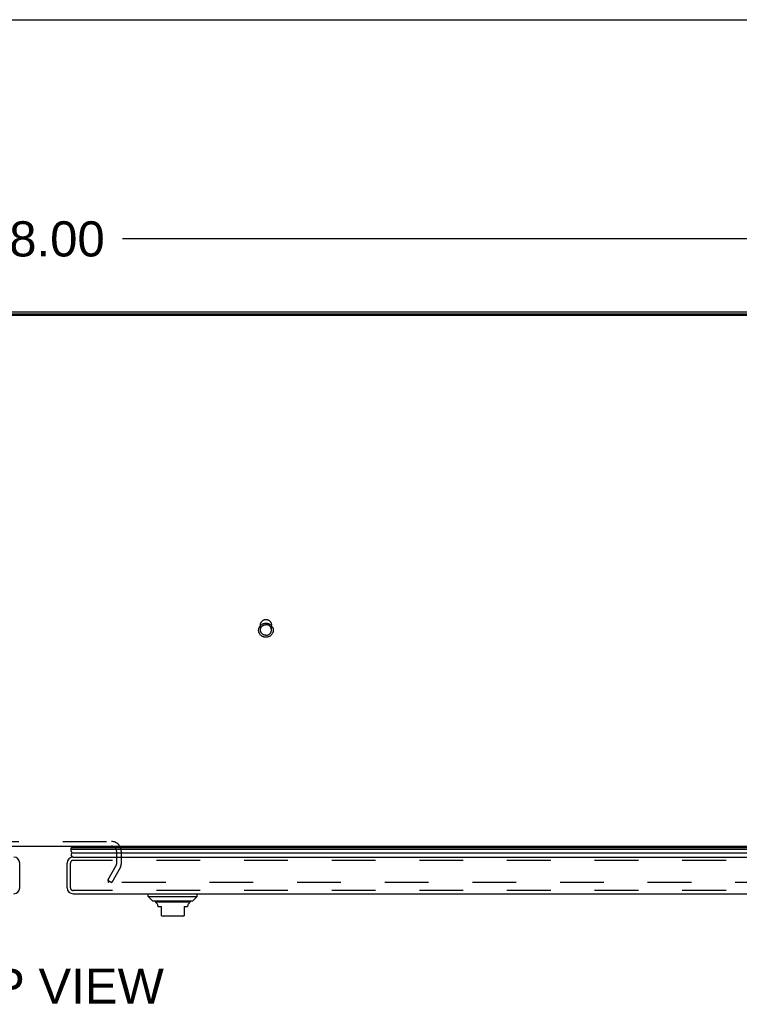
# Model space of a CAD drawing. Header units: inches. Extents: x 0 to 179, y 0 to 116.
# Tile 194 of 234: x 56 to 72, y 94 to 116. Entities that reach past the tile are written whole.
import ezdxf

# ---------------------------------------------------------------- set-up
doc = ezdxf.new("R2010")
doc.units = ezdxf.units.IN
doc.header["$LTSCALE"] = 9.842105
doc.header["$MEASUREMENT"] = 0
doc.linetypes.add('HIDDEN', pattern=[0.2, 0.1, -0.1])
doc.layers.get('0').update_dxf_attribs({"linetype": 'CONTINUOUS'})
for name, color, linetype in [('DEFAULT_2', 8, 'HIDDEN'), ('DIMENSIONS', 7, 'CONTINUOUS'), ('LEFTHAND_DOOR_ASSEMBLY', 7, 'CONTINUOUS'), ('RIGHTHAND_DOOR_ASSEMBLY', 7, 'CONTINUOUS')]:
    doc.layers.add(name, color=color, linetype=linetype)
doc.styles.get("Standard").update_dxf_attribs({"font": 'arial.ttf'})
doc.dimstyles.new('DIMSTYLE_1', dxfattribs={"dimtxt": 0.789474, "dimasz": 1.052632, "dimexe": 0.09, "dimexo": 0.07, "dimgap": 0.0375, "dimtad": 0, "dimtih": 1, "dimtoh": 1, "dimzin": 4, "dimdsep": 46, "dimtxsty": 'Standard', "dimblk": '_FILLED', "dimblk1": '_FILLED', "dimblk2": '_FILLED', "dimcen": 0.09, "dimadec": 3, "dimazin": 1, "dimtfac": 1, "dimtdec": 3, "dimtofl": 0, "dimtmove": 0, "dimatfit": 3, "dimldrblk": '_FILLED', "dimfxl": 0, "dimtolj": 1, "dimtzin": 4, "dimarcsym": 0})

# ---------------------------------------------------------------- blocks, each defined once
blk = doc.blocks.new('_FILLED')
at = {"color": 0, "linetype": 'ByBlock'}
blk.add_solid([(0, 0), (-1, 0.2), (-1, -0.2)], dxfattribs=at)
blk = doc.blocks.new('*D5')
at = {"layer": 'DIMENSIONS', "color": 2, "linetype": 'Continuous'}
for p, q in [((32.694, 109.916), (32.694, 111.815)), ((80.694, 109.916), (80.694, 111.815)), ((32.694, 110.867), (54.92, 110.867)), ((80.694, 110.867), (58.469, 110.867))]:
    blk.add_line(p, q, dxfattribs=at)
at = {"layer": 'DIMENSIONS', "color": 2, "linetype": 'Continuous', "xscale": 1.0526315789, "yscale": 1.0526315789, "zscale": 1.0526315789, "rotation": 180}
blk.add_blockref('_FILLED', (32.694, 110.867), dxfattribs=at)
at = {"layer": 'DIMENSIONS', "color": 2, "linetype": 'Continuous', "xscale": 1.0526315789, "yscale": 1.0526315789, "zscale": 1.0526315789}
blk.add_blockref('_FILLED', (80.694, 110.867), dxfattribs=at)
at = {"layer": 'DIMENSIONS', "color": 2, "linetype": 'Continuous', "insert": (56.694, 111.262), "char_height": 0.7895, "width": 2.75876, "attachment_point": 2, "line_spacing_factor": 0.9}
blk.add_mtext('48.00', dxfattribs=at)

msp = doc.modelspace()

# ---------------------------------------------------------------- linework, layer by layer
at = {"color": 7, "linetype": 'Continuous'}
for p, q in [((0, 115.789), (178.947, 115.789)), ((80.58, 109.15), (32.809, 109.15)), ((34.444, 97.231), (78.944, 97.231))]:
    msp.add_line(p, q, dxfattribs=at)
at = {"color": 3, "linetype": 'Continuous'}
for p, q in [((32.92, 109.231), (80.468, 109.231)), ((80.58, 109.177), (32.809, 109.177))]:
    msp.add_line(p, q, dxfattribs=at)
at = {"layer": 'DEFAULT_2', "color": 8, "linetype": 'HIDDEN'}
for p, q in [((61.57, 102.085), (61.57, 102.201)), ((61.818, 102.085), (61.818, 102.201)), ((55.163, 97.335), (58.225, 97.335)), ((58.34, 97.116), (58.34, 96.826)), ((58.444, 97.116), (58.444, 96.827)), ((58.14, 96.47), (58.336, 96.81)), ((58.426, 96.758), (58.23, 96.418)), ((58.14, 96.47), (58.23, 96.418)), ((58.148, 96.483), (58.148, 96.431)), ((79.127, 96.418), (58.163, 96.418))]:
    msp.add_line(p, q, dxfattribs=at)
for points in [[(61.694, 101.921), (61.682, 101.921), (61.67, 101.922), (61.658, 101.925), (61.646, 101.928), (61.635, 101.932), (61.623, 101.936), (61.613, 101.942), (61.602, 101.948), (61.592, 101.955), (61.583, 101.963), (61.575, 101.971), (61.567, 101.98), (61.559, 101.99), (61.553, 102), (61.547, 102.01), (61.542, 102.021), (61.538, 102.032), (61.535, 102.044), (61.533, 102.056), (61.531, 102.067), (61.531, 102.079), (61.531, 102.091), (61.533, 102.103), (61.535, 102.114), (61.538, 102.126), (61.542, 102.137), (61.547, 102.148), (61.553, 102.158), (61.559, 102.168), (61.566, 102.178), (61.574, 102.187), (61.583, 102.195), (61.592, 102.203), (61.602, 102.21), (61.613, 102.217), (61.623, 102.222), (61.635, 102.227), (61.646, 102.231), (61.658, 102.234), (61.67, 102.236), (61.682, 102.237), (61.694, 102.238)], [(61.57, 102.201), (61.571, 102.21), (61.572, 102.219), (61.574, 102.229), (61.577, 102.238), (61.58, 102.246), (61.584, 102.255), (61.589, 102.263), (61.594, 102.271), (61.6, 102.278), (61.607, 102.285), (61.614, 102.292), (61.622, 102.298), (61.63, 102.303), (61.638, 102.308), (61.647, 102.311), (61.656, 102.315), (61.665, 102.317), (61.675, 102.319), (61.685, 102.32), (61.694, 102.321)], [(61.57, 102.085), (61.571, 102.094), (61.572, 102.104), (61.574, 102.113), (61.577, 102.122), (61.58, 102.131), (61.584, 102.139), (61.589, 102.147), (61.594, 102.155), (61.6, 102.163), (61.607, 102.17), (61.614, 102.176), (61.622, 102.182), (61.63, 102.187), (61.638, 102.192), (61.647, 102.195), (61.656, 102.199), (61.666, 102.201), (61.675, 102.203), (61.685, 102.204), (61.694, 102.205)], [(61.694, 102.321), (61.704, 102.32), (61.714, 102.319), (61.723, 102.317), (61.733, 102.315), (61.742, 102.311), (61.751, 102.308), (61.759, 102.303), (61.767, 102.298), (61.775, 102.292), (61.782, 102.285), (61.789, 102.278), (61.795, 102.271), (61.8, 102.263), (61.805, 102.255), (61.809, 102.246), (61.812, 102.238), (61.815, 102.229), (61.817, 102.219), (61.818, 102.21), (61.818, 102.201)], [(61.694, 102.238), (61.707, 102.237), (61.719, 102.236), (61.731, 102.234), (61.743, 102.231), (61.754, 102.227), (61.765, 102.222), (61.776, 102.217), (61.787, 102.21), (61.796, 102.203), (61.806, 102.195), (61.814, 102.187), (61.822, 102.178), (61.83, 102.169), (61.836, 102.159), (61.842, 102.148), (61.847, 102.137), (61.851, 102.126), (61.854, 102.115), (61.856, 102.103), (61.857, 102.091), (61.858, 102.079), (61.858, 102.068), (61.856, 102.056), (61.854, 102.044), (61.851, 102.033), (61.847, 102.022), (61.842, 102.011), (61.836, 102), (61.83, 101.99), (61.822, 101.981), (61.814, 101.972), (61.806, 101.963), (61.797, 101.955), (61.787, 101.948), (61.776, 101.942), (61.766, 101.936), (61.754, 101.932), (61.743, 101.928), (61.731, 101.925), (61.719, 101.922), (61.707, 101.921), (61.694, 101.921)], [(61.818, 102.085), (61.818, 102.094), (61.817, 102.104), (61.815, 102.113), (61.812, 102.122), (61.809, 102.131), (61.805, 102.139), (61.8, 102.147), (61.795, 102.155), (61.789, 102.163), (61.782, 102.17), (61.775, 102.176), (61.767, 102.182), (61.759, 102.187), (61.751, 102.192), (61.742, 102.195), (61.733, 102.199), (61.723, 102.201), (61.714, 102.203), (61.704, 102.204), (61.694, 102.205)], [(61.694, 101.965), (61.685, 101.965), (61.675, 101.967), (61.666, 101.968), (61.656, 101.971), (61.647, 101.974), (61.638, 101.978), (61.63, 101.983), (61.622, 101.988), (61.614, 101.994), (61.607, 102), (61.6, 102.007), (61.594, 102.014), (61.589, 102.022), (61.584, 102.03), (61.58, 102.039), (61.577, 102.048), (61.574, 102.057), (61.572, 102.066), (61.571, 102.075), (61.57, 102.085)], [(61.694, 101.965), (61.704, 101.965), (61.714, 101.967), (61.723, 101.968), (61.733, 101.971), (61.742, 101.974), (61.751, 101.978), (61.759, 101.983), (61.767, 101.988), (61.775, 101.994), (61.782, 102), (61.789, 102.007), (61.795, 102.014), (61.8, 102.022), (61.805, 102.03), (61.809, 102.039), (61.812, 102.048), (61.815, 102.057), (61.817, 102.066), (61.818, 102.075), (61.818, 102.085)], [(58.15, 96.437), (58.149, 96.436), (58.149, 96.434), (58.149, 96.433), (58.148, 96.432), (58.148, 96.431)], [(58.148, 96.431), (58.149, 96.43), (58.149, 96.429), (58.149, 96.427), (58.15, 96.426), (58.151, 96.425), (58.152, 96.423), (58.153, 96.422), (58.154, 96.421), (58.155, 96.42), (58.157, 96.42), (58.158, 96.419), (58.16, 96.419), (58.162, 96.418), (58.163, 96.418)]]:
    msp.add_lwpolyline(points, dxfattribs=at)
for centre, radius, start, end in [((58.225, 97.116), 0.219, 0, 90), ((58.225, 97.116), 0.115, 0, 90), ((58.307, 96.827), 0.033, 330, 360), ((58.307, 96.827), 0.137, 330, 360)]:
    msp.add_arc(centre, radius, start, end, dxfattribs=at)
at = {"layer": 'LEFTHAND_DOOR_ASSEMBLY', "color": 3, "linetype": 'Continuous'}
msp.add_line((56.163, 96.296), (56.163, 96.851), dxfattribs=at)
for centre, start, end in [((56.028, 96.851), 0, 90), ((56.028, 96.296), 270, 360)]:
    msp.add_arc(centre, 0.135, start, end, dxfattribs=at)
at = {"layer": 'RIGHTHAND_DOOR_ASSEMBLY', "color": 7, "linetype": 'Continuous'}
for p, q in [((57.308, 97.231), (57.329, 97.219)), ((79.954, 97.153), (57.311, 97.153)), ((57.32, 97.197), (79.945, 97.197)), ((57.324, 97.206), (57.323, 97.203)), ((57.327, 97.21), (57.324, 97.206)), ((57.327, 97.21), (79.938, 97.21)), ((57.329, 97.219), (79.936, 97.219)), ((57.339, 97.078), (79.926, 97.078)), ((59.05, 96.102), (59.05, 96.161)), ((59.05, 96.102), (60.152, 96.102)), ((59.148, 96.003), (59.05, 96.102)), ((59.148, 96.003), (60.054, 96.003)), ((59.985, 95.976), (59.217, 95.976)), ((60.054, 96.003), (60.152, 96.102)), ((60.152, 96.102), (60.152, 96.161)), ((59.267, 95.891), (59.267, 95.877)), ((59.267, 95.877), (59.345, 95.877)), ((59.345, 95.668), (59.345, 95.877)), ((59.857, 95.877), (59.936, 95.877)), ((59.857, 95.877), (59.857, 95.668)), ((59.936, 95.891), (59.936, 95.877)), ((59.818, 95.661), (59.385, 95.661))]:
    msp.add_line(p, q, dxfattribs=at)
at = {"layer": 'RIGHTHAND_DOOR_ASSEMBLY', "color": 3, "linetype": 'Continuous'}
for p, q in [((57.226, 96.296), (57.226, 96.851)), ((57.361, 96.986), (79.904, 96.986)), ((57.361, 96.161), (79.904, 96.161))]:
    msp.add_line(p, q, dxfattribs=at)
at = {"layer": 'RIGHTHAND_DOOR_ASSEMBLY', "color": 8, "linetype": 'HIDDEN'}
for p, q in [((57.301, 96.296), (57.301, 96.851)), ((79.904, 96.911), (57.361, 96.911)), ((79.904, 96.236), (57.361, 96.236))]:
    msp.add_line(p, q, dxfattribs=at)
at = {"layer": 'RIGHTHAND_DOOR_ASSEMBLY', "color": 7, "linetype": 'Continuous'}
for points in [[(57.311, 97.153), (57.311, 97.147), (57.312, 97.14), (57.313, 97.134), (57.314, 97.127), (57.316, 97.121), (57.318, 97.115), (57.321, 97.108), (57.324, 97.102), (57.327, 97.096), (57.331, 97.09), (57.335, 97.084), (57.339, 97.078)], [(57.323, 97.203), (57.321, 97.2), (57.32, 97.197)]]:
    msp.add_lwpolyline(points, dxfattribs=at)
for centre, radius, start, end in [((57.367, 97.164), 0.0569, 145.4331, 191.2885), ((57.366, 97.036), 0.05, 122.6718, 264.7383), ((57.356, 97.207), 0.03, 156.2022, 173.588), ((59.237, 96.025), 0.0492, 206.1149, 270), ((59.237, 95.976), 0.0197, 179.8854, 240), ((59.965, 96.025), 0.0492, 270, 333.8851), ((59.965, 95.976), 0.0197, 300, 0.1146), ((59.188, 95.891), 0.0787, 0, 60), ((60.015, 95.891), 0.0787, 120, 180), ((59.385, 95.779), 0.118, 250.5253, 270), ((59.818, 95.779), 0.118, 270, 289.4785)]:
    msp.add_arc(centre, radius, start, end, dxfattribs=at)
at = {"layer": 'RIGHTHAND_DOOR_ASSEMBLY', "color": 3, "linetype": 'Continuous'}
for centre, start, end in [((57.361, 96.851), 90, 180), ((57.361, 96.296), 180, 270)]:
    msp.add_arc(centre, 0.135, start, end, dxfattribs=at)
at = {"layer": 'RIGHTHAND_DOOR_ASSEMBLY', "color": 8, "linetype": 'HIDDEN'}
for centre, start, end in [((57.361, 96.851), 90, 180), ((57.361, 96.296), 180, 270)]:
    msp.add_arc(centre, 0.06, start, end, dxfattribs=at)
at = {"layer": 'RIGHTHAND_DOOR_ASSEMBLY', "color": 7, "linetype": 'Continuous'}
for start_param, end_param in [(-3.140119, -2.674506), (2.795492, 2.881148)]:
    msp.add_ellipse((57.576, 97.153), major_axis=(0.265, 0), ratio=0.632157, start_param=start_param, end_param=end_param, dxfattribs=at)

# ---------------------------------------------------------------- texts
at = {"layer": 'DIMENSIONS', "color": 2, "linetype": 'Continuous', "insert": (56.707, 94.483), "char_height": 0.7895, "width": 5.37957, "attachment_point": 2, "line_spacing_factor": 0.9}
msp.add_mtext('TOP VIEW', dxfattribs=at)

# ---------------------------------------------------------------- dimensions: what is measured, and where the dimension line sits
at = {"layer": 'DIMENSIONS', "color": 2, "linetype": 'Continuous'}
dim = msp.add_linear_dim(base=(32.694, 110.867), p1=(80.694, 109.846), p2=(32.694, 109.846), angle=180, dimstyle='DIMSTYLE_1', dxfattribs=at)
dim.commit()
dim.dimension.update_dxf_attribs({"geometry": '*D5', "text_midpoint": (56.674, 110.863), "dimtype": 160})

doc.saveas('drawing.dxf')
